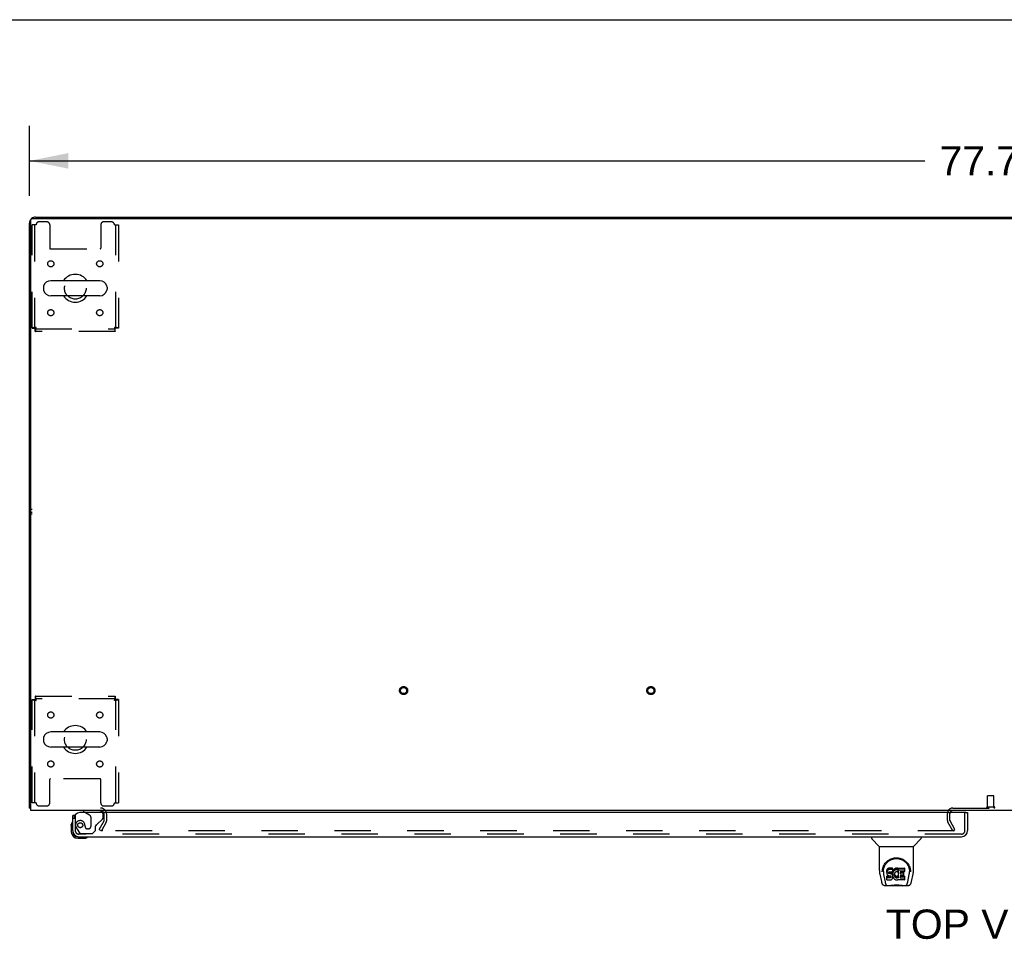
# Model space of a CAD drawing. Header units: inches. Extents: x 0 to 268, y 0 to 174.
# Tile 72 of 79: x 50 to 90, y 136 to 174. Entities that reach past the tile are written whole.
import ezdxf

# ---------------------------------------------------------------- set-up
doc = ezdxf.new("R2010")
doc.units = ezdxf.units.IN
doc.header["$LTSCALE"] = 14.749625
doc.header["$MEASUREMENT"] = 0
doc.linetypes.add('HIDDEN', pattern=[0.2, 0.1, -0.1])
doc.layers.get('0').update_dxf_attribs({"linetype": 'CONTINUOUS'})
for name, color, linetype in [('DEFAULT_2', 8, 'HIDDEN'), ('DIMENSIONS', 7, 'CONTINUOUS'), ('LEFTHAND_DOOR_ASSEMBLY', 7, 'CONTINUOUS'), ('WITNESSMARKS', 7, 'CONTINUOUS')]:
    doc.layers.add(name, color=color, linetype=linetype)
doc.styles.get("Standard").update_dxf_attribs({"font": 'arial.ttf'})
doc.dimstyles.new('DIMSTYLE_1', dxfattribs={"dimtxt": 1.183125, "dimasz": 1.5775, "dimexe": 0.09, "dimexo": 0.07, "dimgap": 0.0375, "dimtad": 0, "dimtih": 1, "dimtoh": 1, "dimzin": 4, "dimdsep": 46, "dimtxsty": 'Standard', "dimblk": '_FILLED', "dimblk1": '_FILLED', "dimblk2": '_FILLED', "dimcen": 0.09, "dimadec": 3, "dimazin": 1, "dimtfac": 1, "dimtdec": 3, "dimtofl": 0, "dimtmove": 0, "dimatfit": 3, "dimldrblk": '_FILLED', "dimfxl": 0, "dimtolj": 1, "dimtzin": 4, "dimarcsym": 0})

# ---------------------------------------------------------------- blocks, each defined once
blk = doc.blocks.new('_FILLED')
at = {"color": 0, "linetype": 'ByBlock'}
blk.add_solid([(0, 0), (-1, 0.2), (-1, -0.2)], dxfattribs=at)
blk = doc.blocks.new('*D1')
at = {"layer": 'DIMENSIONS', "color": 2, "linetype": 'Continuous'}
for p, q in [((50.143, 166.397), (50.143, 169.236)), ((127.893, 166.397), (127.893, 169.236)), ((50.143, 167.816), (86.359, 167.816)), ((127.893, 167.816), (91.677, 167.816))]:
    blk.add_line(p, q, dxfattribs=at)
at = {"layer": 'DIMENSIONS', "color": 2, "linetype": 'Continuous', "xscale": 1.5775, "yscale": 1.5775, "zscale": 1.5775, "rotation": 180}
blk.add_blockref('_FILLED', (50.143, 167.816), dxfattribs=at)
at = {"layer": 'DIMENSIONS', "color": 2, "linetype": 'Continuous', "xscale": 1.5775, "yscale": 1.5775, "zscale": 1.5775}
blk.add_blockref('_FILLED', (127.893, 167.816), dxfattribs=at)
at = {"layer": 'DIMENSIONS', "color": 2, "linetype": 'Continuous', "insert": (89.018, 168.408), "char_height": 1.1831, "width": 4.13434, "attachment_point": 2, "line_spacing_factor": 0.9}
blk.add_mtext('77.75', dxfattribs=at)

msp = doc.modelspace()

# ---------------------------------------------------------------- linework, layer by layer
at = {"color": 7, "linetype": 'Continuous'}
for p, q in [((0, 173.525), (268.175, 173.525)), ((57.643, 165.539), (57.643, 165.487)), ((57.643, 165.539), (120.393, 165.539)), ((89.018, 165.539), (89.018, 165.487)), ((52.984, 162.97), (51.009, 162.97)), ((50.709, 162.708), (50.709, 162.621)), ((53.284, 162.708), (53.284, 162.621)), ((52.984, 162.358), (51.009, 162.358)), ((52.984, 144.72), (51.009, 144.72)), ((50.709, 144.458), (50.709, 144.371)), ((53.284, 144.458), (53.284, 144.371)), ((52.984, 144.108), (51.009, 144.108)), ((50.195, 141.643), (50.143, 141.643))]:
    msp.add_line(p, q, dxfattribs=at)
at = {"color": 3, "linetype": 'Continuous'}
for p, q in [((50.143, 141.643), (50.143, 165.293)), ((50.195, 141.539), (50.195, 165.427)), ((50.255, 165.487), (127.781, 165.487)), ((50.389, 165.539), (57.643, 165.539)), ((127.841, 141.539), (50.195, 141.539))]:
    msp.add_line(p, q, dxfattribs=at)
for points in [[(50.171, 141.629), (50.167, 141.63), (50.164, 141.631), (50.161, 141.631), (50.158, 141.632), (50.155, 141.633), (50.152, 141.634), (50.15, 141.635), (50.148, 141.636), (50.146, 141.637), (50.145, 141.638), (50.144, 141.639), (50.143, 141.641), (50.143, 141.642), (50.143, 141.643)], [(50.195, 141.624), (50.195, 141.624), (50.191, 141.625), (50.186, 141.626), (50.182, 141.627), (50.178, 141.628), (50.171, 141.629)]]:
    msp.add_lwpolyline(points, dxfattribs=at)
for centre, radius, start, end in [((50.389, 165.293), 0.246, 140.5601, 180), ((50.255, 165.427), 0.06, 90, 180), ((50.389, 165.293), 0.246, 90, 129.4399), ((53.021, 141.397), 0.142, 26.4666, 90), ((87.487, 141.424), 0.115, 115.2249, 161.7477)]:
    msp.add_arc(centre, radius, start, end, dxfattribs=at)
at = {"color": 7, "linetype": 'Continuous'}
for centre, radius, start, end in [((51.009, 162.664), 0.306, 90, 164.3697), ((51.997, 162.664), 0.562, 32.9567, 147.0433), ((52.984, 162.664), 0.306, 15.6303, 90), ((50.853, 162.708), 0.144, 164.3697, 180), ((50.853, 162.621), 0.144, 180, 195.6303), ((51.009, 162.664), 0.306, 195.6303, 270), ((52.984, 162.664), 0.306, 270, 344.3697), ((53.141, 162.708), 0.144, 0, 15.6303), ((53.141, 162.621), 0.144, 344.3697, 360), ((51.997, 162.664), 0.562, 212.956, 327.044), ((51.997, 144.414), 0.562, 32.9567, 147.0433), ((51.009, 144.414), 0.306, 90, 164.3697), ((52.984, 144.414), 0.306, 15.6303, 90), ((50.853, 144.458), 0.144, 164.3697, 180), ((50.853, 144.371), 0.144, 180, 195.6303), ((51.009, 144.414), 0.306, 195.6303, 270), ((52.984, 144.414), 0.306, 270, 344.3697), ((53.141, 144.458), 0.144, 0, 15.6303), ((53.141, 144.371), 0.144, 344.3697, 360), ((51.997, 144.414), 0.562, 212.956, 327.044)]:
    msp.add_arc(centre, radius, start, end, dxfattribs=at)
at = {"layer": 'DEFAULT_2', "color": 8, "linetype": 'HIDDEN'}
for p, q in [((50.841, 165.352), (50.539, 165.352)), ((53.455, 165.352), (53.153, 165.352)), ((50.247, 161.048), (50.247, 165.227)), ((50.414, 165.227), (50.247, 165.227)), ((50.351, 165.227), (50.351, 161.048)), ((50.966, 165.227), (50.966, 164.282)), ((53.028, 165.227), (53.028, 164.282)), ((53.58, 165.227), (53.747, 165.227)), ((53.643, 161.048), (53.643, 165.227)), ((53.747, 165.227), (53.747, 161.048)), ((50.996, 164.252), (52.998, 164.252)), ((50.247, 161.048), (50.351, 161.048)), ((50.381, 160.914), (50.381, 161.018)), ((50.381, 161.018), (53.613, 161.018)), ((53.613, 160.914), (50.381, 160.914)), ((53.613, 160.914), (53.613, 161.018)), ((53.747, 161.048), (53.643, 161.048)), ((50.381, 146.164), (50.381, 146.06)), ((50.381, 146.164), (53.613, 146.164)), ((53.613, 146.164), (53.613, 146.06)), ((50.247, 141.852), (50.247, 146.03)), ((50.247, 146.03), (50.351, 146.03)), ((50.351, 146.03), (50.351, 141.852)), ((53.613, 146.06), (50.381, 146.06)), ((53.643, 141.852), (53.643, 146.03)), ((53.747, 146.03), (53.643, 146.03)), ((53.747, 146.03), (53.747, 141.852)), ((50.966, 141.852), (50.966, 142.797)), ((52.998, 142.827), (50.996, 142.827)), ((53.028, 141.852), (53.028, 142.797)), ((50.414, 141.852), (50.247, 141.852)), ((53.58, 141.852), (53.747, 141.852)), ((88.894, 141.686), (88.894, 142.133)), ((88.904, 142.143), (89.132, 142.143)), ((89.142, 141.686), (89.142, 142.133)), ((50.539, 141.727), (50.841, 141.727)), ((53.153, 141.727), (53.455, 141.727)), ((53.164, 141.135), (53.164, 141.397)), ((53.268, 141.135), (53.268, 141.397)), ((87.268, 141.135), (87.268, 141.424)), ((87.372, 141.135), (87.372, 141.424)), ((87.487, 141.643), (90.549, 141.643)), ((88.876, 141.686), (89.16, 141.686)), ((52.963, 140.779), (53.159, 141.119)), ((53.25, 141.067), (53.053, 140.727)), ((87.482, 140.727), (87.286, 141.067)), ((87.572, 140.779), (87.376, 141.119)), ((52.963, 140.779), (53.053, 140.727)), ((87.549, 140.727), (53.099, 140.727)), ((87.482, 140.727), (87.572, 140.779))]:
    msp.add_line(p, q, dxfattribs=at)
for points in [[(50.414, 161.081), (50.395, 161.079), (50.377, 161.077), (50.359, 161.074), (50.341, 161.072), (50.325, 161.07), (50.31, 161.067), (50.296, 161.065), (50.283, 161.063), (50.272, 161.06), (50.263, 161.058), (50.256, 161.055), (50.251, 161.053), (50.248, 161.051), (50.247, 161.048)], [(50.414, 161.081), (50.407, 161.079), (50.4, 161.077), (50.393, 161.074), (50.387, 161.072), (50.38, 161.07), (50.375, 161.067), (50.369, 161.065), (50.365, 161.063), (50.361, 161.06), (50.357, 161.058), (50.354, 161.055), (50.352, 161.053), (50.351, 161.051), (50.351, 161.048)], [(50.381, 160.914), (50.383, 160.915), (50.386, 160.919), (50.388, 160.924), (50.39, 160.931), (50.393, 160.94), (50.395, 160.951), (50.397, 160.963), (50.4, 160.977), (50.402, 160.993), (50.404, 161.009), (50.407, 161.026), (50.409, 161.044), (50.412, 161.063), (50.414, 161.081)], [(50.381, 161.018), (50.383, 161.019), (50.386, 161.02), (50.388, 161.022), (50.39, 161.025), (50.393, 161.028), (50.395, 161.032), (50.397, 161.037), (50.4, 161.042), (50.402, 161.048), (50.404, 161.054), (50.407, 161.061), (50.409, 161.067), (50.412, 161.074), (50.414, 161.081)], [(53.643, 161.048), (53.643, 161.051), (53.641, 161.053), (53.639, 161.055), (53.637, 161.058), (53.633, 161.06), (53.629, 161.063), (53.624, 161.065), (53.619, 161.067), (53.613, 161.07), (53.607, 161.072), (53.601, 161.074), (53.594, 161.077), (53.587, 161.079), (53.58, 161.081)], [(53.58, 161.081), (53.582, 161.063), (53.585, 161.044), (53.587, 161.026), (53.589, 161.009), (53.592, 160.993), (53.594, 160.977), (53.596, 160.963), (53.599, 160.951), (53.601, 160.94), (53.603, 160.931), (53.606, 160.924), (53.608, 160.919), (53.611, 160.915), (53.613, 160.914)], [(53.58, 161.081), (53.582, 161.074), (53.585, 161.067), (53.587, 161.061), (53.589, 161.054), (53.592, 161.048), (53.594, 161.042), (53.596, 161.037), (53.599, 161.032), (53.601, 161.028), (53.603, 161.025), (53.606, 161.022), (53.608, 161.02), (53.611, 161.019), (53.613, 161.018)], [(53.747, 161.048), (53.746, 161.051), (53.743, 161.053), (53.738, 161.055), (53.73, 161.058), (53.721, 161.06), (53.71, 161.063), (53.698, 161.065), (53.684, 161.067), (53.669, 161.07), (53.652, 161.072), (53.635, 161.074), (53.617, 161.077), (53.599, 161.079), (53.58, 161.081)], [(50.414, 145.997), (50.412, 146.016), (50.409, 146.035), (50.407, 146.053), (50.404, 146.07), (50.402, 146.086), (50.4, 146.102), (50.397, 146.115), (50.395, 146.128), (50.393, 146.139), (50.39, 146.148), (50.388, 146.155), (50.386, 146.16), (50.383, 146.163), (50.381, 146.164)], [(53.613, 146.164), (53.611, 146.163), (53.608, 146.16), (53.606, 146.155), (53.603, 146.148), (53.601, 146.139), (53.599, 146.128), (53.596, 146.115), (53.594, 146.102), (53.592, 146.086), (53.589, 146.07), (53.587, 146.053), (53.585, 146.035), (53.582, 146.016), (53.58, 145.997)], [(50.247, 146.03), (50.248, 146.028), (50.251, 146.026), (50.256, 146.023), (50.263, 146.021), (50.272, 146.019), (50.283, 146.016), (50.296, 146.014), (50.31, 146.012), (50.325, 146.009), (50.341, 146.007), (50.359, 146.004), (50.377, 146.002), (50.395, 146), (50.414, 145.997)], [(50.351, 146.03), (50.351, 146.028), (50.352, 146.026), (50.354, 146.023), (50.357, 146.021), (50.361, 146.019), (50.365, 146.016), (50.369, 146.014), (50.375, 146.012), (50.38, 146.009), (50.387, 146.007), (50.393, 146.004), (50.4, 146.002), (50.407, 146), (50.414, 145.997)], [(50.414, 145.997), (50.412, 146.004), (50.409, 146.011), (50.407, 146.018), (50.404, 146.025), (50.402, 146.031), (50.4, 146.037), (50.397, 146.042), (50.395, 146.047), (50.393, 146.051), (50.39, 146.054), (50.388, 146.057), (50.386, 146.059), (50.383, 146.06), (50.381, 146.06)], [(53.613, 146.06), (53.611, 146.06), (53.608, 146.059), (53.606, 146.057), (53.603, 146.054), (53.601, 146.051), (53.599, 146.047), (53.596, 146.042), (53.594, 146.037), (53.592, 146.031), (53.589, 146.025), (53.587, 146.018), (53.585, 146.011), (53.582, 146.004), (53.58, 145.997)], [(53.58, 145.997), (53.587, 146), (53.594, 146.002), (53.601, 146.004), (53.607, 146.007), (53.613, 146.009), (53.619, 146.012), (53.624, 146.014), (53.629, 146.016), (53.633, 146.019), (53.637, 146.021), (53.639, 146.023), (53.641, 146.026), (53.643, 146.028), (53.643, 146.03)], [(53.58, 145.997), (53.599, 146), (53.617, 146.002), (53.635, 146.004), (53.652, 146.007), (53.669, 146.009), (53.684, 146.012), (53.698, 146.014), (53.71, 146.016), (53.721, 146.019), (53.73, 146.021), (53.738, 146.023), (53.743, 146.026), (53.746, 146.028), (53.747, 146.03)], [(53.082, 140.752), (53.081, 140.75), (53.08, 140.748), (53.08, 140.746), (53.079, 140.744), (53.079, 140.744)], [(53.079, 140.744), (53.08, 140.742), (53.08, 140.74), (53.081, 140.739), (53.081, 140.737), (53.082, 140.735), (53.084, 140.733), (53.085, 140.732), (53.087, 140.731), (53.089, 140.73), (53.091, 140.729), (53.093, 140.728)], [(53.099, 140.727), (53.097, 140.727), (53.095, 140.727), (53.093, 140.728)]]:
    msp.add_lwpolyline(points, dxfattribs=at)
for centre, radius in [((51.007, 163.654), 0.125), ((52.986, 163.654), 0.125), ((51.997, 162.664), 0.438), ((51.007, 161.675), 0.125), ((52.986, 161.675), 0.125), ((65.275, 146.393), 0.164), ((75.275, 146.393), 0.164), ((65.275, 146.393), 0.124), ((75.275, 146.393), 0.124), ((51.007, 145.404), 0.125), ((52.986, 145.404), 0.125), ((51.997, 144.414), 0.438), ((51.007, 143.425), 0.125), ((52.986, 143.425), 0.125)]:
    msp.add_circle(centre, radius, dxfattribs=at)
for centre, radius, start, end in [((50.539, 165.227), 0.125, 90, 180), ((50.841, 165.227), 0.125, 0, 90), ((53.153, 165.227), 0.125, 90, 180), ((53.455, 165.227), 0.125, 0, 90), ((50.996, 164.282), 0.03, 180, 270), ((52.998, 164.282), 0.03, 270, 360), ((50.996, 142.797), 0.03, 90, 180), ((52.998, 142.797), 0.03, 0, 90), ((50.539, 141.852), 0.125, 180, 270), ((50.841, 141.852), 0.125, 270, 360), ((53.153, 141.852), 0.125, 180, 270), ((53.455, 141.852), 0.125, 270, 360), ((88.904, 142.133), 0.01, 90, 180), ((89.132, 142.133), 0.01, 0, 90), ((53.021, 141.397), 0.246, 0, 90), ((53.021, 141.397), 0.142, 0, 26.4666), ((87.487, 141.424), 0.219, 90, 180), ((87.487, 141.424), 0.115, 161.7477, 180), ((87.487, 141.424), 0.115, 90, 115.2249), ((88.876, 141.665), 0.0215, 90, 270), ((89.16, 141.665), 0.0215, 270, 90), ((53.131, 141.135), 0.033, 330, 360), ((53.131, 141.135), 0.137, 330, 360), ((87.405, 141.135), 0.137, 180, 210), ((87.405, 141.135), 0.033, 180, 210)]:
    msp.add_arc(centre, radius, start, end, dxfattribs=at)
at = {"layer": 'LEFTHAND_DOOR_ASSEMBLY', "color": 3, "linetype": 'Continuous'}
for p, q in [((88.018, 141.46), (52.185, 141.46)), ((88.08, 141.46), (88.08, 140.728)), ((51.893, 140.728), (51.893, 141.335)), ((52.139, 140.481), (87.834, 140.481))]:
    msp.add_line(p, q, dxfattribs=at)
at = {"layer": 'LEFTHAND_DOOR_ASSEMBLY', "color": 7, "linetype": 'Continuous'}
for p, q in [((52.335, 141.539), (52.335, 141.5)), ((52.335, 141.5), (52.404, 141.46)), ((88.018, 141.46), (88.08, 141.46)), ((51.833, 140.941), (51.836, 140.979)), ((51.968, 141.335), (51.893, 141.335)), ((51.833, 140.941), (51.833, 140.684)), ((51.893, 140.728), (51.893, 140.684)), ((52.096, 140.481), (52.139, 140.481)), ((52.096, 140.421), (52.352, 140.421)), ((84.201, 140.481), (84.201, 140.419)), ((84.511, 140.093), (84.213, 140.391)), ((85.9, 140.093), (86.198, 140.391)), ((86.209, 140.481), (86.209, 140.419)), ((84.516, 140.088), (85.894, 140.088)), ((84.516, 139.116), (84.516, 140.088)), ((85.894, 139.116), (85.894, 140.088)), ((84.532, 138.973), (84.597, 138.667)), ((84.635, 139.061), (84.635, 139.061)), ((84.642, 139.148), (84.641, 139.084)), ((84.678, 139.074), (84.678, 139.051)), ((84.821, 139.119), (84.819, 139.096)), ((84.819, 139.029), (84.819, 139.096)), ((84.821, 139.052), (84.819, 139.029)), ((84.819, 139.029), (84.82, 139.005)), ((84.82, 139.005), (84.824, 138.981)), ((84.826, 139.143), (84.821, 139.119)), ((84.821, 139.052), (84.821, 139.119)), ((84.826, 139.076), (84.821, 139.052)), ((84.824, 138.981), (84.832, 138.959)), ((84.835, 139.165), (84.826, 139.143)), ((84.826, 139.076), (84.826, 139.143)), ((84.835, 139.098), (84.826, 139.076)), ((84.849, 139.185), (84.835, 139.165)), ((84.835, 139.098), (84.835, 139.165)), ((84.849, 139.118), (84.835, 139.098)), ((84.858, 139.193), (84.849, 139.185)), ((84.849, 139.118), (84.849, 139.185)), ((84.858, 139.126), (84.849, 139.118)), ((84.867, 139.199), (84.858, 139.193)), ((84.858, 139.126), (84.858, 139.193)), ((84.867, 139.133), (84.858, 139.126)), ((84.889, 139.209), (84.867, 139.199)), ((84.867, 139.133), (84.867, 139.199)), ((84.889, 139.142), (84.867, 139.133)), ((84.912, 139.216), (84.889, 139.209)), ((84.889, 139.142), (84.889, 139.209)), ((84.912, 139.15), (84.889, 139.142)), ((84.89, 139.017), (84.891, 139.032)), ((84.891, 139.01), (84.89, 139.017)), ((84.891, 139.032), (84.893, 139.047)), ((84.891, 139.01), (84.891, 139.032)), ((84.893, 139.002), (84.891, 139.01)), ((84.893, 139.047), (84.896, 139.054)), ((84.893, 139.002), (84.893, 139.047)), ((84.898, 138.996), (84.893, 139.002)), ((84.896, 139.054), (84.902, 139.059)), ((84.898, 138.996), (84.898, 139.055)), ((84.904, 138.992), (84.898, 138.996)), ((84.902, 139.059), (84.916, 139.063)), ((84.904, 139.059), (84.903, 139.059)), ((84.918, 139.055), (84.904, 139.059)), ((84.904, 138.992), (84.904, 139.059)), ((84.918, 138.988), (84.904, 138.992)), ((85.052, 139.216), (84.912, 139.216)), ((84.912, 139.15), (84.912, 139.216)), ((85.052, 139.15), (84.912, 139.15)), ((84.916, 139.063), (84.931, 139.064)), ((84.942, 139.056), (84.918, 139.055)), ((84.918, 138.988), (84.918, 139.055)), ((84.942, 138.989), (84.918, 138.988)), ((84.931, 139.064), (85.044, 139.064)), ((84.966, 139.054), (84.942, 139.056)), ((84.942, 138.989), (84.942, 139.056)), ((84.966, 138.988), (84.942, 138.989)), ((84.99, 139.049), (84.966, 139.054)), ((84.966, 138.988), (84.966, 139.054)), ((84.99, 138.982), (84.966, 138.988)), ((85.001, 139.044), (84.99, 139.049)), ((84.99, 138.982), (84.99, 139.049)), ((85.001, 138.978), (84.99, 138.982)), ((85.011, 139.038), (85.001, 139.044)), ((85.001, 138.978), (85.001, 139.044)), ((85.011, 138.971), (85.001, 138.978)), ((85.028, 139.021), (85.011, 139.038)), ((85.011, 138.971), (85.011, 139.038)), ((85.028, 138.954), (85.011, 138.971)), ((85.041, 139.001), (85.028, 139.021)), ((85.028, 138.954), (85.028, 139.021)), ((85.05, 138.979), (85.041, 139.001)), ((85.041, 138.934), (85.041, 139.001)), ((85.044, 139.064), (85.05, 139.065)), ((85.05, 139.065), (85.051, 139.07)), ((85.051, 138.975), (85.05, 138.979)), ((85.05, 138.912), (85.05, 138.979)), ((85.051, 139.07), (85.053, 139.083)), ((85.056, 139.052), (85.051, 139.008)), ((85.051, 138.941), (85.051, 139.008)), ((85.056, 138.986), (85.051, 138.941)), ((85.054, 139.174), (85.052, 139.216)), ((85.052, 139.15), (85.052, 139.216)), ((85.054, 139.107), (85.052, 139.15)), ((85.053, 139.083), (85.054, 139.107)), ((85.054, 139.107), (85.054, 139.174)), ((85.06, 139.074), (85.056, 139.052)), ((85.056, 138.986), (85.056, 139.052)), ((85.06, 139.008), (85.056, 138.986)), ((85.066, 139.096), (85.06, 139.074)), ((85.06, 139.008), (85.06, 139.074)), ((85.066, 139.029), (85.06, 139.008)), ((85.075, 139.116), (85.066, 139.096)), ((85.066, 139.029), (85.066, 139.096)), ((85.075, 139.05), (85.066, 139.029)), ((85.086, 139.136), (85.075, 139.116)), ((85.075, 139.05), (85.075, 139.116)), ((85.086, 139.069), (85.075, 139.05)), ((85.099, 139.154), (85.086, 139.136)), ((85.086, 139.069), (85.086, 139.136)), ((85.099, 139.087), (85.086, 139.069)), ((85.113, 139.171), (85.099, 139.154)), ((85.099, 139.087), (85.099, 139.154)), ((85.113, 139.104), (85.099, 139.087)), ((85.13, 139.186), (85.113, 139.171)), ((85.113, 139.104), (85.113, 139.171)), ((85.13, 139.119), (85.113, 139.104)), ((85.125, 138.984), (85.122, 138.957)), ((85.124, 138.976), (85.125, 138.971)), ((85.129, 138.996), (85.125, 138.984)), ((85.125, 138.971), (85.135, 138.946)), ((85.125, 138.904), (85.125, 138.971)), ((85.134, 139.008), (85.129, 138.996)), ((85.148, 139.199), (85.13, 139.186)), ((85.13, 139.119), (85.13, 139.186)), ((85.148, 139.132), (85.13, 139.119)), ((85.149, 139.031), (85.134, 139.008)), ((85.168, 139.208), (85.148, 139.199)), ((85.148, 139.132), (85.148, 139.199)), ((85.168, 139.141), (85.148, 139.132)), ((85.157, 139.042), (85.149, 139.031)), ((85.168, 139.049), (85.157, 139.042)), ((85.19, 139.213), (85.168, 139.208)), ((85.168, 139.141), (85.168, 139.208)), ((85.19, 139.146), (85.168, 139.141)), ((85.193, 139.06), (85.168, 139.049)), ((85.212, 139.215), (85.19, 139.213)), ((85.19, 139.146), (85.19, 139.213)), ((85.212, 139.148), (85.19, 139.146)), ((85.205, 139.063), (85.193, 139.06)), ((85.219, 139.063), (85.205, 139.063)), ((85.212, 139.215), (85.235, 139.215)), ((85.212, 139.148), (85.212, 139.215)), ((85.235, 139.148), (85.212, 139.148)), ((85.232, 139.06), (85.219, 139.063)), ((85.244, 139.055), (85.232, 139.06)), ((85.246, 139.213), (85.235, 139.215)), ((85.235, 139.148), (85.235, 139.215)), ((85.246, 139.146), (85.235, 139.148)), ((85.256, 139.209), (85.246, 139.213)), ((85.246, 139.146), (85.246, 139.213)), ((85.256, 139.143), (85.246, 139.146)), ((85.276, 139.125), (85.25, 139.057)), ((85.275, 139.197), (85.256, 139.209)), ((85.256, 139.143), (85.256, 139.209)), ((85.275, 139.131), (85.256, 139.143)), ((85.275, 139.197), (85.275, 139.131)), ((85.277, 139.194), (85.277, 139.131)), ((85.285, 139.214), (85.522, 139.214)), ((85.285, 138.822), (85.285, 139.214)), ((85.285, 139.148), (85.522, 139.148)), ((85.355, 139.06), (85.355, 138.992)), ((85.522, 139.064), (85.36, 139.064)), ((85.36, 139.055), (85.491, 139.055)), ((85.36, 138.988), (85.491, 138.988)), ((85.495, 139.05), (85.495, 138.91)), ((85.526, 139.21), (85.526, 139.069)), ((85.769, 139.148), (85.77, 139.084)), ((85.776, 139.061), (85.776, 139.061)), ((85.814, 138.667), (85.879, 138.973)), ((84.688, 138.953), (84.745, 138.66)), ((84.755, 138.592), (84.763, 138.592)), ((84.765, 138.585), (84.764, 138.586)), ((84.822, 138.743), (84.822, 138.885)), ((84.886, 138.89), (84.826, 138.889)), ((84.826, 138.822), (84.826, 138.889)), ((84.886, 138.823), (84.826, 138.822)), ((84.827, 138.738), (84.971, 138.738)), ((84.832, 138.959), (84.845, 138.939)), ((84.845, 138.939), (84.862, 138.922)), ((84.862, 138.922), (84.881, 138.909)), ((84.881, 138.909), (84.892, 138.904)), ((84.946, 138.89), (84.886, 138.89)), ((84.886, 138.823), (84.886, 138.89)), ((84.946, 138.823), (84.886, 138.823)), ((84.892, 138.904), (84.904, 138.902)), ((84.904, 138.902), (84.952, 138.902)), ((84.962, 138.891), (84.946, 138.89)), ((84.946, 138.823), (84.946, 138.89)), ((84.962, 138.824), (84.946, 138.823)), ((84.952, 138.902), (84.959, 138.901)), ((84.959, 138.901), (84.966, 138.899)), ((84.968, 138.895), (84.962, 138.891)), ((84.962, 138.824), (84.962, 138.891)), ((84.968, 138.828), (84.962, 138.824)), ((84.966, 138.899), (84.972, 138.894)), ((84.97, 138.896), (84.968, 138.895)), ((84.968, 138.828), (84.968, 138.895)), ((84.974, 138.833), (84.968, 138.828)), ((84.971, 138.738), (84.983, 138.74)), ((84.972, 138.894), (84.977, 138.888)), ((84.974, 138.833), (84.974, 138.893)), ((84.983, 138.845), (84.974, 138.833)), ((84.977, 138.888), (84.984, 138.875)), ((84.983, 138.845), (84.983, 138.877)), ((84.985, 138.852), (84.983, 138.845)), ((84.983, 138.74), (84.994, 138.744)), ((84.984, 138.875), (84.986, 138.86)), ((84.985, 138.852), (84.985, 138.864)), ((84.986, 138.86), (84.985, 138.852)), ((84.994, 138.744), (85.014, 138.758)), ((85.014, 138.758), (85.031, 138.774)), ((85.041, 138.934), (85.028, 138.954)), ((85.031, 138.774), (85.037, 138.784)), ((85.037, 138.784), (85.043, 138.795)), ((85.05, 138.912), (85.041, 138.934)), ((85.043, 138.795), (85.051, 138.818)), ((85.057, 138.889), (85.05, 138.912)), ((85.051, 138.941), (85.052, 138.919)), ((85.051, 138.818), (85.058, 138.841)), ((85.052, 138.919), (85.055, 138.897)), ((85.055, 138.897), (85.06, 138.875)), ((85.059, 138.865), (85.057, 138.889)), ((85.058, 138.841), (85.059, 138.865)), ((85.059, 138.865), (85.059, 138.879)), ((85.06, 138.875), (85.067, 138.854)), ((85.067, 138.854), (85.088, 138.815)), ((85.088, 138.815), (85.101, 138.796)), ((85.101, 138.796), (85.116, 138.78)), ((85.116, 138.78), (85.132, 138.765)), ((85.122, 138.957), (85.121, 138.93)), ((85.121, 138.93), (85.122, 138.917)), ((85.122, 138.917), (85.122, 138.957)), ((85.122, 138.917), (85.125, 138.904)), ((85.125, 138.904), (85.135, 138.879)), ((85.132, 138.765), (85.15, 138.751)), ((85.135, 138.946), (85.149, 138.923)), ((85.135, 138.879), (85.135, 138.946)), ((85.135, 138.879), (85.149, 138.856)), ((85.149, 138.923), (85.158, 138.913)), ((85.149, 138.856), (85.149, 138.923)), ((85.149, 138.856), (85.158, 138.846)), ((85.15, 138.751), (85.16, 138.746)), ((85.158, 138.913), (85.168, 138.904)), ((85.158, 138.846), (85.158, 138.913)), ((85.158, 138.846), (85.168, 138.837)), ((85.16, 138.746), (85.17, 138.742)), ((85.168, 138.904), (85.179, 138.897)), ((85.168, 138.837), (85.168, 138.904)), ((85.168, 138.837), (85.179, 138.83)), ((85.17, 138.742), (85.192, 138.737)), ((85.179, 138.897), (85.191, 138.892)), ((85.179, 138.83), (85.179, 138.897)), ((85.179, 138.83), (85.191, 138.825)), ((85.191, 138.892), (85.204, 138.889)), ((85.191, 138.825), (85.191, 138.892)), ((85.191, 138.825), (85.204, 138.823)), ((85.192, 138.737), (85.214, 138.734)), ((85.204, 138.889), (85.218, 138.889)), ((85.204, 138.823), (85.204, 138.889)), ((85.204, 138.823), (85.218, 138.822)), ((85.214, 138.734), (85.236, 138.737)), ((85.218, 138.889), (85.231, 138.891)), ((85.218, 138.822), (85.218, 138.889)), ((85.218, 138.822), (85.231, 138.824)), ((85.231, 138.891), (85.244, 138.895)), ((85.231, 138.824), (85.231, 138.891)), ((85.231, 138.824), (85.244, 138.828)), ((85.236, 138.737), (85.257, 138.744)), ((85.244, 138.895), (85.256, 138.9)), ((85.244, 138.828), (85.244, 138.895)), ((85.244, 138.828), (85.256, 138.834)), ((85.256, 138.9), (85.267, 138.908)), ((85.256, 138.834), (85.256, 138.9)), ((85.256, 138.834), (85.267, 138.841)), ((85.257, 138.744), (85.276, 138.755)), ((85.267, 138.908), (85.267, 138.841)), ((85.273, 138.907), (85.285, 138.889)), ((85.273, 138.84), (85.285, 138.822)), ((85.276, 138.755), (85.277, 138.756)), ((85.287, 138.756), (85.277, 138.756)), ((85.287, 138.743), (85.287, 138.756)), ((85.523, 138.738), (85.292, 138.738)), ((85.357, 138.901), (85.357, 138.824)), ((85.491, 138.906), (85.361, 138.906)), ((85.361, 138.886), (85.523, 138.886)), ((85.361, 138.819), (85.523, 138.819)), ((85.527, 138.882), (85.527, 138.743)), ((85.646, 138.585), (85.646, 138.586)), ((85.648, 138.592), (85.656, 138.592)), ((85.666, 138.66), (85.723, 138.95)), ((85.723, 138.95), (85.723, 138.954)), ((84.721, 138.513), (84.948, 138.513)), ((84.807, 138.513), (84.806, 138.513)), ((84.967, 138.493), (84.947, 138.514)), ((85.444, 138.493), (84.967, 138.493)), ((85.444, 138.493), (85.464, 138.514)), ((85.463, 138.513), (85.69, 138.513)), ((85.605, 138.513), (85.604, 138.513))]:
    msp.add_line(p, q, dxfattribs=at)
at = {"layer": 'LEFTHAND_DOOR_ASSEMBLY', "color": 8, "linetype": 'HIDDEN'}
for p, q in [((52.965, 141.539), (52.335, 141.539)), ((52.404, 141.46), (52.573, 141.362)), ((53.122, 141.26), (53.122, 141.382)), ((87.976, 140.728), (87.976, 141.46)), ((51.997, 141.335), (51.968, 141.335)), ((51.997, 141.335), (51.997, 140.728)), ((52.623, 141.276), (52.623, 140.896)), ((52.873, 140.97), (53.093, 141.189)), ((52.072, 140.784), (52.173, 140.64)), ((87.834, 140.585), (52.139, 140.585)), ((52.238, 140.606), (52.689, 140.606)), ((52.394, 140.896), (52.394, 140.885)), ((52.525, 140.798), (52.492, 140.798)), ((52.689, 140.606), (52.815, 140.732)), ((52.815, 140.732), (52.815, 140.911))]:
    msp.add_line(p, q, dxfattribs=at)
at = {"layer": 'LEFTHAND_DOOR_ASSEMBLY', "color": 7, "linetype": 'Continuous'}
for points in [[(84.635, 139.074), (84.637, 139.115), (84.644, 139.165), (84.655, 139.212), (84.669, 139.256), (84.686, 139.298), (84.706, 139.337), (84.728, 139.374), (84.753, 139.409), (84.78, 139.442), (84.81, 139.472), (84.841, 139.501), (84.875, 139.526), (84.911, 139.55), (84.948, 139.57), (84.988, 139.589), (85.029, 139.604), (85.072, 139.616), (85.116, 139.625), (85.161, 139.63), (85.206, 139.632), (85.251, 139.63), (85.295, 139.624), (85.339, 139.616), (85.382, 139.604), (85.423, 139.588), (85.463, 139.57), (85.501, 139.549), (85.536, 139.526), (85.57, 139.5), (85.601, 139.472), (85.631, 139.441), (85.658, 139.409), (85.683, 139.374), (85.705, 139.336), (85.725, 139.297), (85.742, 139.255), (85.756, 139.211), (85.767, 139.164), (85.774, 139.114), (85.776, 139.074)], [(84.678, 139.074), (84.679, 139.094), (84.68, 139.118), (84.683, 139.142), (84.687, 139.166), (84.691, 139.19), (84.697, 139.213), (84.704, 139.235), (84.712, 139.258), (84.72, 139.279), (84.73, 139.3), (84.74, 139.321), (84.751, 139.34), (84.762, 139.359), (84.774, 139.377), (84.787, 139.394), (84.8, 139.411), (84.814, 139.427), (84.828, 139.442), (84.842, 139.456), (84.857, 139.469), (84.872, 139.482), (84.887, 139.494), (84.903, 139.505), (84.918, 139.516), (84.934, 139.526), (84.95, 139.535), (84.966, 139.543), (84.982, 139.551), (84.998, 139.558), (85.013, 139.565), (85.029, 139.571), (85.045, 139.576), (85.061, 139.581), (85.077, 139.585), (85.093, 139.589), (85.109, 139.592), (85.125, 139.595), (85.141, 139.597), (85.157, 139.599), (85.173, 139.6), (85.189, 139.601), (85.205, 139.601), (85.221, 139.601), (85.237, 139.6), (85.252, 139.599), (85.268, 139.597), (85.284, 139.595), (85.3, 139.592), (85.316, 139.589), (85.332, 139.585), (85.348, 139.581), (85.364, 139.576), (85.38, 139.571), (85.396, 139.565), (85.412, 139.559), (85.428, 139.551), (85.444, 139.544), (85.46, 139.535), (85.476, 139.526), (85.492, 139.516), (85.507, 139.506), (85.523, 139.495), (85.538, 139.483), (85.553, 139.47), (85.568, 139.457), (85.582, 139.442), (85.596, 139.427), (85.61, 139.411), (85.623, 139.395), (85.636, 139.377), (85.648, 139.359), (85.66, 139.34), (85.671, 139.321), (85.681, 139.301), (85.691, 139.28), (85.699, 139.258), (85.707, 139.236), (85.714, 139.213), (85.719, 139.19), (85.724, 139.167), (85.728, 139.143), (85.73, 139.118), (85.732, 139.094), (85.732, 139.074)], [(84.516, 139.116), (84.517, 139.083), (84.52, 139.043), (84.526, 139.004), (84.532, 138.973)], [(84.635, 139.061), (84.635, 139.066), (84.635, 139.074)], [(84.678, 139.051), (84.679, 139.035), (84.68, 139.006), (84.684, 138.978), (84.688, 138.953)], [(85.723, 138.954), (85.724, 138.957), (85.724, 138.96), (85.725, 138.963), (85.725, 138.966), (85.726, 138.969), (85.726, 138.972), (85.727, 138.976), (85.727, 138.979), (85.728, 138.983), (85.728, 138.986), (85.729, 138.99), (85.729, 138.994), (85.73, 138.998), (85.73, 139.002), (85.73, 139.006), (85.731, 139.011), (85.731, 139.015), (85.731, 139.019), (85.732, 139.024), (85.732, 139.029), (85.732, 139.033), (85.732, 139.038), (85.732, 139.043), (85.732, 139.049), (85.732, 139.074)], [(85.776, 139.074), (85.776, 139.067), (85.776, 139.061)], [(85.879, 138.973), (85.885, 139.003), (85.89, 139.043), (85.894, 139.083), (85.894, 139.117)], [(84.597, 138.667), (84.6, 138.654), (84.604, 138.636), (84.609, 138.619), (84.615, 138.604), (84.62, 138.591), (84.626, 138.578), (84.633, 138.567), (84.64, 138.556), (84.648, 138.547), (84.657, 138.538), (84.667, 138.53), (84.679, 138.523), (84.691, 138.518), (84.704, 138.514), (84.717, 138.513), (84.721, 138.513)], [(84.745, 138.66), (84.747, 138.648), (84.75, 138.635), (84.754, 138.621), (84.757, 138.608), (84.761, 138.596), (84.764, 138.586)], [(84.765, 138.585), (84.77, 138.573), (84.776, 138.56), (84.783, 138.55), (84.789, 138.541), (84.797, 138.532), (84.805, 138.525), (84.814, 138.52), (84.823, 138.516), (84.833, 138.513), (84.841, 138.513)], [(84.826, 138.889), (84.826, 138.889), (84.825, 138.889), (84.825, 138.889), (84.825, 138.889), (84.824, 138.889), (84.824, 138.888), (84.823, 138.888), (84.823, 138.888), (84.823, 138.887), (84.822, 138.887), (84.822, 138.886), (84.822, 138.886), (84.822, 138.885), (84.822, 138.885)], [(84.826, 138.822), (84.826, 138.822), (84.825, 138.822), (84.825, 138.822), (84.825, 138.822), (84.824, 138.822), (84.824, 138.822), (84.823, 138.821), (84.823, 138.821), (84.823, 138.821), (84.822, 138.82), (84.822, 138.82), (84.822, 138.819), (84.822, 138.818), (84.822, 138.818)], [(85.57, 138.513), (85.577, 138.513), (85.587, 138.516), (85.597, 138.52), (85.606, 138.525), (85.614, 138.532), (85.621, 138.54), (85.628, 138.55), (85.635, 138.56), (85.641, 138.573), (85.646, 138.585)], [(85.646, 138.586), (85.65, 138.596), (85.654, 138.608), (85.657, 138.621), (85.66, 138.635), (85.664, 138.648), (85.666, 138.66)], [(85.69, 138.513), (85.693, 138.513), (85.706, 138.514), (85.719, 138.518), (85.731, 138.523), (85.743, 138.529), (85.753, 138.537), (85.762, 138.546), (85.771, 138.556), (85.778, 138.566), (85.784, 138.578), (85.791, 138.59), (85.796, 138.604), (85.801, 138.619), (85.806, 138.636), (85.811, 138.654), (85.814, 138.667)], [(84.922, 138.513), (84.942, 138.513), (84.965, 138.515), (84.988, 138.517), (85.013, 138.52), (85.038, 138.523), (85.065, 138.526), (85.093, 138.528), (85.121, 138.531), (85.15, 138.532), (85.179, 138.533), (85.208, 138.534), (85.237, 138.533), (85.266, 138.532), (85.295, 138.53), (85.323, 138.528), (85.35, 138.525), (85.376, 138.522), (85.401, 138.52), (85.425, 138.517), (85.447, 138.515), (85.469, 138.513), (85.489, 138.513)], [(84.922, 138.513), (84.944, 138.513), (84.971, 138.515), (84.998, 138.518), (85.055, 138.523)], [(85.055, 138.523), (85.084, 138.526), (85.114, 138.528), (85.144, 138.53), (85.174, 138.531), (85.205, 138.532), (85.235, 138.531), (85.266, 138.53), (85.296, 138.529), (85.326, 138.526), (85.355, 138.523), (85.412, 138.518)], [(85.412, 138.518), (85.44, 138.515), (85.466, 138.513), (85.489, 138.513)]]:
    msp.add_lwpolyline(points, dxfattribs=at)
at = {"layer": 'LEFTHAND_DOOR_ASSEMBLY', "color": 8, "linetype": 'HIDDEN'}
msp.add_circle((52.197, 140.948), 0.101, dxfattribs=at)
at = {"layer": 'LEFTHAND_DOOR_ASSEMBLY', "color": 3, "linetype": 'Continuous'}
for centre, radius, start, end in [((52.185, 141.21), 0.25, 90, 180), ((88.018, 141.44), 0.02, 0, 90), ((52.139, 140.728), 0.246, 180, 270), ((87.834, 140.728), 0.246, 270, 360)]:
    msp.add_arc(centre, radius, start, end, dxfattribs=at)
at = {"layer": 'LEFTHAND_DOOR_ASSEMBLY', "color": 8, "linetype": 'HIDDEN'}
for centre, radius, start, end in [((52.523, 141.276), 0.1, 0, 59.908), ((52.965, 141.382), 0.157, 0, 29.8303), ((52.197, 140.948), 0.187, 17.8482, 196.8439), ((52.001, 140.885), 0.393, 1.6599, 17.9298), ((52.803, 141.041), 0.1, 291.6096, 315), ((53.022, 141.26), 0.1, 315, 360), ((52.139, 140.728), 0.142, 180, 270), ((52.387, 141.006), 0.386, 196.8439, 215.1), ((52.238, 140.685), 0.079, 215.1, 270), ((52.492, 140.896), 0.098, 180, 270), ((52.525, 140.896), 0.098, 270, 360), ((52.854, 140.911), 0.039, 111.6096, 180), ((87.834, 140.728), 0.142, 270, 360)]:
    msp.add_arc(centre, radius, start, end, dxfattribs=at)
at = {"layer": 'LEFTHAND_DOOR_ASSEMBLY', "color": 7, "linetype": 'Continuous'}
for centre, radius, start, end in [((52.965, 141.382), 0.157, 29.8303, 90), ((52.083, 140.941), 0.25, 149.1101, 180), ((51.881, 141.061), 0.015, 96.3796, 149.1101), ((51.878, 141.061), 0.015, 0, 83.6204), ((52.096, 140.684), 0.263, 180, 270), ((52.096, 140.684), 0.203, 180, 270), ((52.352, 140.671), 0.25, 270, 300.8899), ((52.473, 140.466), 0.015, 6.3796, 90), ((52.473, 140.47), 0.015, 300.8899, 353.6204), ((84.241, 140.419), 0.0394, 180, 225), ((86.17, 140.419), 0.0394, 315, 360), ((84.525, 140.107), 0.0197, 225, 262.5), ((85.886, 140.107), 0.0197, 277.5, 315)]:
    msp.add_arc(centre, radius, start, end, dxfattribs=at)
for centre, major_axis, ratio, start_param, end_param in [((85.205, 139.074), (0, 0.565), 0.999848, 1.137008, 1.553352), ((85.246, 139.059), (0, 0.00448), 1, -3.557718, -1.937287), ((85.272, 139.194), (0, 0.00448), 1, -1.566905, -0.665444), ((85.272, 139.127), (0.00448, 0), 1, 5.916695, 7.188538), ((85.36, 139.06), (0.00448, 0), 1, 1.570796, 3.141593), ((85.36, 138.992), (0.00448, 0), 1, -3.141593, -1.570796), ((85.36, 139.059), (0, 0.00448), 1, 1.96475, 3.141593), ((85.491, 139.05), (0.00448, 0), 1, 0, 1.570796), ((85.491, 138.983), (0.00448, 0), 1, 0, 1.570796), ((85.522, 139.21), (0.00448, 0), 1, 0, 1.570796), ((85.522, 139.143), (0.00448, 0), 1, 0, 1.570796), ((85.522, 139.069), (0.00448, 0), 1, -1.570796, 0), ((85.205, 139.074), (0, 0.565), 0.999848, -1.553352, -1.137622), ((84.827, 138.743), (0, 0.00483), 1, 1.570796, 3.141593), ((85.27, 138.904), (0.00448, 0), 1, 1.570796, 2.222579), ((85.27, 138.837), (0.00448, 0), 1, 1.570796, 2.222579), ((85.27, 138.904), (0, 0.00448), 1, -0.975826, 0), ((85.27, 138.837), (0, 0.00448), 1, -0.975826, 0), ((85.292, 138.743), (0.00448, 0), 1, -3.141593, -1.570796), ((85.361, 138.901), (0.00448, 0), 1, 1.570796, 3.141593), ((85.361, 138.891), (0.00448, 0), 1, -3.141593, -1.570796), ((85.361, 138.824), (0.00448, 0), 1, -3.141593, -1.570796), ((85.491, 138.91), (0.00448, 0), 1, -1.570796, 0), ((85.523, 138.882), (0.00448, 0), 1, 0, 1.570796), ((85.523, 138.815), (0.00448, 0), 1, 0, 1.570796), ((85.523, 138.743), (0.00448, 0), 1, -1.570796, 0)]:
    msp.add_ellipse(centre, major_axis=major_axis, ratio=ratio, start_param=start_param, end_param=end_param, dxfattribs=at)
at = {"layer": 'WITNESSMARKS', "color": 40, "linetype": 'Continuous'}
for p, q in [((50.195, 153.727), (50.257, 153.727)), ((50.195, 153.602), (50.257, 153.602)), ((50.195, 153.539), (50.257, 153.539))]:
    msp.add_line(p, q, dxfattribs=at)

# ---------------------------------------------------------------- texts
at = {"layer": 'DIMENSIONS', "color": 2, "linetype": 'Continuous', "insert": (88.819, 137.537), "char_height": 1.1831, "width": 8.06196, "attachment_point": 2, "line_spacing_factor": 0.9}
msp.add_mtext('TOP VIEW', dxfattribs=at)

# ---------------------------------------------------------------- dimensions: what is measured, and where the dimension line sits
at = {"layer": 'DIMENSIONS', "color": 2, "linetype": 'Continuous'}
dim = msp.add_linear_dim(base=(50.143, 167.816), p1=(127.893, 169.306), p2=(50.143, 169.306), angle=180, dimstyle='DIMSTYLE_1', dxfattribs=at)
dim.commit()
dim.dimension.update_dxf_attribs({"geometry": '*D1', "text_midpoint": (89.022, 167.801), "dimtype": 160})

doc.saveas('drawing.dxf')
